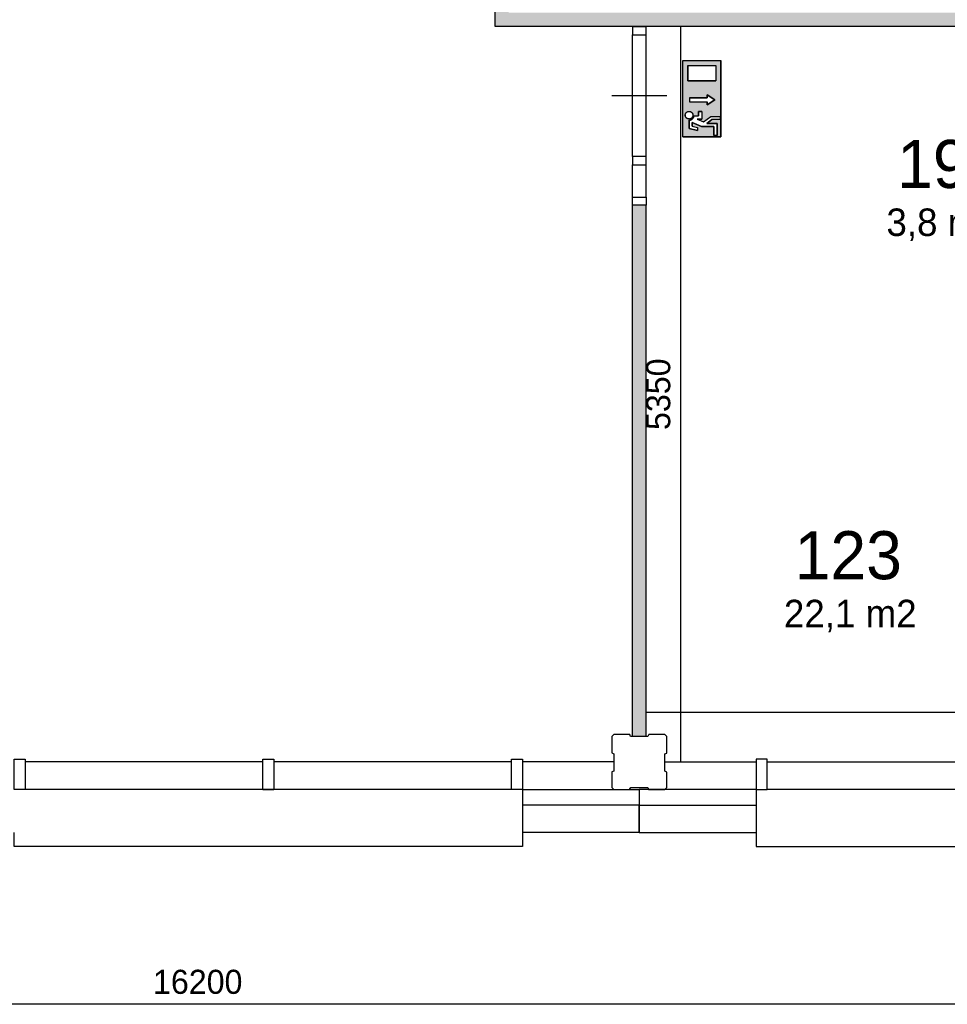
# Model space of a CAD drawing. Extents: x 126249 to 198477, y 373 to 102273.
# Tile 35 of 54: x 149739 to 156491, y 64410 to 71573. Entities that reach past the tile are written whole.
import ezdxf

# ---------------------------------------------------------------- set-up
doc = ezdxf.new("R2010")
doc.units = 0
doc.header["$MEASUREMENT"] = 0
doc.header["$PDMODE"] = 35
doc.header["$PDSIZE"] = -0.5
doc.layers.get('0').update_dxf_attribs({"linetype": 'CONTINUOUS'})
doc.layers.get('DEFPOINTS').update_dxf_attribs({"linetype": 'CONTINUOUS'})
for name, color, linetype in [('AL21----_BUITENWAND', 252, 'CONTINUOUS'), ('AL22----_BINNENWAND', 252, 'CONTINUOUS'), ('AL31----_BUITENKOZIJN', 252, 'CONTINUOUS'), ('AL32----_BINNENKOZIJN', 252, 'CONTINUOUS'), ('AM$1A---_MAATVOERING', 252, 'CONTINUOUS'), ('Betonpalen', 252, 'CONTINUOUS'), ('Brandweer', 252, 'CONTINUOUS'), ('LAYER01', 252, 'CONTINUOUS'), ('M2', 252, 'CONTINUOUS'), ('UNUSEDHATCH', 252, 'CONTINUOUS')]:
    doc.layers.add(name, color=color, linetype=linetype)
doc.styles.add('B-01', font='b-gbp')
doc.dimstyles.new('BBA_STAND', dxfattribs={"dimtxt": 175, "dimasz": 1, "dimexe": 1, "dimexo": 0.001, "dimgap": 75, "dimtad": 1, "dimdec": 0, "dimzin": 0, "dimdsep": 46, "dimtxsty": 'B-01', "dimblk": 'NONE', "dimblk1": 'NONE', "dimblk2": 'PIJL1', "dimcen": 1, "dimse1": 1, "dimse2": 1, "dimclrd": 256, "dimclre": 1, "dimclrt": 256, "dimadec": 0, "dimazin": 0, "dimtfac": 1, "dimtdec": 0, "dimtmove": 0, "dimatfit": 0, "dimldrblk": 'PIJL1', "dimfxl": 1, "dimtolj": 1, "dimtzin": 0, "dimarcsym": 0})

# ---------------------------------------------------------------- blocks, each defined once
blk = doc.blocks.new('*D5')
at = {"layer": 'AM$1A---_MAATVOERING', "lineweight": -2, "transparency": 16777216}
blk.add_line((159134.8, 64410.3), (142934.9, 64410.3), dxfattribs=at)
at = {"layer": 'DEFPOINTS', "color": 0, "transparency": 16777216}
for p in [(142934.9, 66207.3), (159134.8, 66207.3), (142934.9, 64410.3)]:
    blk.add_point(p, dxfattribs=at)
at = {"layer": 'AM$1A---_MAATVOERING', "transparency": 16777216, "insert": (151034.9, 64572.8), "char_height": 175, "attachment_point": 5, "style": 'B-01'}
blk.add_mtext('\\A1;16200', dxfattribs=at)
blk = doc.blocks.new('_None')
blk = doc.blocks.new('PIJL1')
at = {"color": 1, "linetype": 'ByBlock'}
blk.add_line((0, 82.6), (0, -82.6), dxfattribs=at)
blk.add_solid([(-100, 16.7), (-100, -16.7), (0, 0)], dxfattribs=at)
blk = doc.blocks.new('*D60')
at = {"layer": 'AM$1A---_MAATVOERING', "lineweight": -2, "transparency": 16777216}
blk.add_line((154298.8, 66534.5), (159598.8, 66534.5), dxfattribs=at)
at = {"layer": 'DEFPOINTS', "color": 0, "transparency": 16777216}
for p in [(154298.8, 66676.5), (159598.8, 66676.5), (159598.8, 66534.5)]:
    blk.add_point(p, dxfattribs=at)
at = {"layer": 'AM$1A---_MAATVOERING', "transparency": 16777216, "insert": (156948.8, 66697), "char_height": 175, "attachment_point": 5, "style": 'B-01'}
blk.add_mtext('\\A1;5300', dxfattribs=at)
blk = doc.blocks.new('*D61')
at = {"layer": 'AM$1A---_MAATVOERING', "lineweight": -2, "transparency": 16777216}
blk.add_line((154550.4, 66173.5), (154550.4, 71523.5), dxfattribs=at)
at = {"layer": 'DEFPOINTS', "color": 0, "transparency": 16777216}
for p in [(154550.4, 71523.5), (154766.3, 71523.5), (154766.3, 66173.5)]:
    blk.add_point(p, dxfattribs=at)
at = {"layer": 'AM$1A---_MAATVOERING', "transparency": 16777216, "insert": (154387.9, 68848.5), "char_height": 175, "attachment_point": 5, "rotation": 90, "style": 'B-01'}
blk.add_mtext('\\A1;5350', dxfattribs=at)

msp = doc.modelspace()

# ---------------------------------------------------------------- hatches: boundary and pattern name
at = {"layer": 'Brandweer'}
h = msp.add_hatch(color=256, dxfattribs=at)
h.paths.add_polyline_path([(154565, 70721.3), (154842.5, 70721.3), (154842.5, 71276.1), (154565, 71276.1)])
h.paths.add_polyline_path([(154743.6, 71004.2), (154743.6, 71027.3), (154799.1, 70990.3), (154743.6, 70953.3), (154743.6, 70976.5), (154614.2, 70976.5), (154614.2, 71004.2)], flags=16)
h.paths.add_polyline_path([(154602, 71128.2), (154602, 71239.1), (154805.5, 71239.1), (154805.5, 71128.2)], flags=16)
h.paths.add_polyline_path([(154680.6, 70906.2), (154703.8, 70906.2), (154703.8, 70850.7), (154670.2, 70850.7), (154717.2, 70829.3), (154768.5, 70869.2), (154837.9, 70869.2), (154837.9, 70846.1), (154776.4, 70846.1), (154740.8, 70818.4), (154814.7, 70818.4), (154814.7, 70730.5), (154791.6, 70730.5), (154791.6, 70795.2), (154702.8, 70795.2), (154634.4, 70826.3), (154634.4, 70799.4), (154671.4, 70790.2), (154671.4, 70766.3), (154611.3, 70781.4), (154611.3, 70842.4), (154617.8, 70843), (154618.1, 70843), (154627.7, 70846.3), (154628.1, 70846.5), (154633.3, 70849.8), (154633.7, 70850.2), (154637.2, 70853.4), (154637.5, 70853.6), (154641.9, 70859.4), (154642.2, 70860), (154643.7, 70862.9), (154646.8, 70871.9), (154646.9, 70872.2), (154646.9, 70872.6), (154647, 70873), (154647, 70873.4), (154647.1, 70873.8), (154680.6, 70873.8)], flags=16)
h.paths.add_polyline_path([(154590.3, 70857.4), (154586, 70867), (154585.7, 70867.6), (154585.9, 70867.2), (154581.6, 70878.5), (154589.5, 70899), (154597.7, 70902.7), (154608.4, 70908.1), (154629, 70902.3), (154640.4, 70884.3), (154636.8, 70863.2), (154619.6, 70849.8), (154610, 70850.8), (154598.6, 70851.6), (154591.1, 70859.4), (154585.5, 70864.7), (154585.5, 70864.7), (154582.1, 70884.6), (154587.3, 70892.4), (154593.8, 70902.7), (154601.2, 70904.4), (154614.2, 70908.1), (154633.3, 70898.4), (154637.3, 70888.2), (154638.1, 70886.5), (154638, 70886.6), (154638.5, 70883.8), (154638.5, 70883.7), (154638.5, 70883.8), (154638.5, 70883.8), (154640.4, 70872.7), (154634.7, 70863.6), (154633.1, 70860.7), (154633.4, 70861.2), (154622.7, 70851), (154600.6, 70850.5), (154593.5, 70857.2), (154584.7, 70864.8), (154584.3, 70871), (154582.4, 70885.7), (154594.8, 70903.2), (154615.6, 70907.9), (154624.7, 70902.8), (154625.2, 70902.5), (154625, 70902.6), (154635.1, 70896.2), (154641, 70875.1), (154636.5, 70866.8), (154631.3, 70856.4), (154621.6, 70852.7), (154621.2, 70852.5), (154621.3, 70852.6), (154609.9, 70848.8)], flags=16)
at = {"layer": 'UNUSEDHATCH'}
h = msp.add_hatch(color=256, dxfattribs=at)
h.paths.add_polyline_path([(155198.8, 82423.5), (153148.8, 82423.5), (153148.8, 82323.5), (155098.8, 82323.5), (155098.8, 74323.5), (152748.8, 74323.5), (152748.8, 74223.5), (153198.9, 74223.5), (153198.8, 71523.5), (157348.8, 71523.5), (157348.8, 71623.5), (153298.9, 71623.5), (153298.9, 74223.5), (156448.8, 74223.5), (156448.8, 74323.5), (155198.8, 74323.5)])
h.paths.add_polyline_path([(143633.8, 82423.5), (143633.8, 82323.5), (151248.8, 82323.5), (151248.8, 82423.5)])
h.paths.add_polyline_path([(143468.8, 74323.5), (143468.8, 74223.5), (151248.8, 74223.5), (151248.8, 74323.5)])
h.paths.add_polyline_path([(154198.8, 66358.4), (154298.8, 66358.4), (154298.8, 70223.5), (154198.8, 70223.5)])

# ---------------------------------------------------------------- linework, layer by layer
at = {"layer": 'AL21----_BUITENWAND'}
for p, q in [((154248.8, 65859.5), (154248.8, 65659.5)), ((154248.8, 65659.5), (155098.8, 65659.5))]:
    msp.add_line(p, q, dxfattribs=at)
for points in [[(154063.8, 66173.5), (153398.8, 66173.5)], [(154433.8, 66173.5), (155098.8, 66173.5)], [(153398.8, 65973.5), (154248.8, 65973.5)], [(154248.8, 65973.5), (154248.8, 65859.5)], [(154248.8, 65973.5), (154248.8, 65859.5)], [(155098.8, 65973.5), (154248.8, 65973.5)], [(154248.8, 65859.5), (153398.8, 65859.5)], [(154248.8, 65659.5), (154248.8, 65859.5)], [(154248.8, 65859.5), (155098.8, 65859.5)], [(154248.8, 65659.5), (153398.8, 65659.5)]]:
    msp.add_lwpolyline(points, dxfattribs=at)
at = {"layer": 'AL22----_BINNENWAND', "ltscale": 10}
msp.add_line((154298.6, 70223.5), (154198.8, 70223.5), dxfattribs=at)
at = {"layer": 'AL22----_BINNENWAND'}
for points in [[(153198.8, 71523.5), (153198.9, 74223.5)], [(157348.8, 71523.5), (153198.8, 71523.5)], [(154198.8, 66358.4), (154198.8, 70223.5)], [(154298.8, 66358.4), (154298.8, 70223.5)]]:
    msp.add_lwpolyline(points, dxfattribs=at)
at = {"layer": 'AL31----_BUITENKOZIJN'}
for p, q in [((153318.8, 65973.5), (149778.8, 65973.5)), ((155098.8, 65973.5), (155098.8, 65559.5)), ((158718.8, 65973.5), (155178.8, 65973.5))]:
    msp.add_line(p, q, dxfattribs=at)
for points in [[(149778.8, 65973.5), (149698.8, 65973.5), (149698.8, 66193.5), (149778.8, 66193.5)], [(153398.8, 65973.5), (153318.8, 65973.5), (153318.8, 66193.5), (153398.8, 66193.5)], [(155098.8, 65973.5), (155178.8, 65973.5), (155178.8, 66193.5), (155098.8, 66193.5)]]:
    msp.add_lwpolyline(points, close=True, dxfattribs=at)
for points in [[(151508.8, 66193.5), (151588.8, 66193.5)], [(151508.8, 65973.5), (151508.8, 66193.5)], [(151588.8, 66193.5), (151588.8, 65973.5)], [(151508.8, 66173.5), (149778.8, 66173.5)], [(153318.8, 66173.5), (151588.8, 66173.5)], [(155178.8, 66173.5), (156908.8, 66173.5)], [(153398.8, 65973.5), (153398.8, 65559.5), (149698.8, 65559.5), (149698.8, 65659.5)], [(151508.8, 65973.5), (151588.8, 65973.5)], [(151588.8, 65973.5), (151508.8, 65973.5)], [(155098.8, 65559.5), (158798.8, 65559.5)]]:
    msp.add_lwpolyline(points, dxfattribs=at)
at = {"layer": 'AL32----_BINNENKOZIJN'}
for points in [[(154198.8, 71522.5), (154198.8, 71462.7), (154298.6, 71462.7), (154298.6, 71522.5)], [(154198.8, 70578.2), (154198.8, 70518.5), (154298.6, 70518.5), (154298.6, 70578.2)], [(154198.8, 70223.5), (154198.8, 70283.2), (154298.6, 70283.2), (154298.6, 70223.5)]]:
    msp.add_lwpolyline(points, close=True, dxfattribs=at)
for points in [[(154198.8, 70578.2), (154198.8, 71462.7)], [(154298.6, 70578.2), (154298.6, 71462.7)], [(154448.7, 71020.5), (154248.7, 71020.5), (154048.7, 71020.5)], [(154198.8, 70283.2), (154198.8, 70518.5)], [(154298.6, 70283.2), (154298.6, 70518.5)]]:
    msp.add_lwpolyline(points, dxfattribs=at)
at = {"layer": 'Betonpalen'}
for points in [[(154063.8, 65973.4), (154178.8, 65973.4), (154186.8, 65988.4), (154311.8, 65988.4), (154316.8, 65973.4), (154433.8, 65973.4), (154448.8, 65988.4), (154448.8, 66099.4), (154433.8, 66107.4), (154433.8, 66232.4), (154448.8, 66237.4), (154448.8, 66358.4), (154433.8, 66373.4), (154318.8, 66373.4), (154310.8, 66358.4), (154185.8, 66358.4), (154180.8, 66373.4), (154063.8, 66373.4), (154048.8, 66358.4), (154048.8, 66239.4), (154063.8, 66231.4), (154063.8, 66106.4), (154048.8, 66101.4), (154048.8, 65988.4)], [(154048.8, 65988.4), (154063.8, 65973.4)]]:
    msp.add_lwpolyline(points, dxfattribs=at)
at = {"layer": 'Brandweer'}
for p, q in [((154565, 70721.3), (154565, 71276.1)), ((154565, 71276.1), (154842.5, 71276.1)), ((154842.5, 70721.3), (154842.5, 71276.1)), ((154602, 71239.1), (154805.5, 71239.1)), ((154602, 71239.1), (154602, 71128.2)), ((154805.5, 71239.1), (154805.5, 71128.2)), ((154602, 71128.2), (154805.5, 71128.2)), ((154614.2, 71004.2), (154743.6, 71004.2)), ((154743.6, 71004.2), (154743.6, 71027.3)), ((154743.6, 71027.3), (154799.1, 70990.3)), ((154799.1, 70990.3), (154743.6, 70953.3)), ((154614.2, 70976.5), (154743.6, 70976.5)), ((154743.6, 70953.3), (154743.6, 70976.5)), ((154611.3, 70842.4), (154611.3, 70781.4)), ((154647.1, 70873.8), (154680.6, 70873.8)), ((154670.2, 70850.7), (154703.8, 70850.7)), ((154670.2, 70850.7), (154717.2, 70829.3)), ((154703.8, 70906.2), (154680.6, 70906.2)), ((154680.6, 70906.2), (154680.6, 70873.8)), ((154703.8, 70906.2), (154703.8, 70850.7)), ((154717.1, 70829.2), (154768.5, 70869.2)), ((154740.8, 70818.4), (154776.4, 70846.1)), ((154768.5, 70869.2), (154837.9, 70869.2)), ((154837.9, 70846.1), (154776.4, 70846.1)), ((154837.9, 70869.2), (154837.9, 70846.1)), ((154611.3, 70781.4), (154671.4, 70766.3)), ((154634.4, 70826.3), (154702.8, 70795.2)), ((154634.4, 70799.4), (154634.4, 70826.3)), ((154634.4, 70799.4), (154671.4, 70790.2)), ((154671.4, 70790.2), (154671.4, 70766.3)), ((154702.8, 70795.2), (154791.6, 70795.2)), ((154814.7, 70818.4), (154740.8, 70818.4)), ((154791.6, 70795.2), (154791.6, 70730.5)), ((154814.7, 70730.5), (154814.7, 70818.4)), ((154565, 70721.3), (154842.5, 70721.3)), ((154791.6, 70730.5), (154814.7, 70730.5))]:
    msp.add_line(p, q, dxfattribs=at)
for points in [[(154842.5, 70721.3), (154565, 70721.3), (154565, 71276.1), (154842.5, 71276.1), (154842.5, 70721.3)], [(154805.5, 71128.2), (154602, 71128.2), (154602, 71239.1), (154805.5, 71239.1), (154805.5, 71128.2)], [(154614.2, 71004.2), (154614.2, 70976.5), (154743.6, 70976.5), (154743.6, 70953.3), (154799.1, 70990.3), (154743.6, 71027.3), (154743.6, 71004.2), (154614.2, 71004.2)], [(154591.7, 70898.1), (154592.6, 70899), (154593.7, 70899.9), (154594.8, 70900.8), (154595.9, 70901.5), (154597, 70902.3), (154598.2, 70902.9), (154599.4, 70903.6), (154600.7, 70904.1), (154601.9, 70904.6), (154603.2, 70905), (154604.5, 70905.4), (154605.9, 70905.7), (154607.2, 70905.9), (154608.6, 70906.1), (154609.9, 70906.2), (154611.3, 70906.2), (154612.6, 70906.2), (154614, 70906.1), (154615.4, 70905.9), (154616.7, 70905.7), (154618, 70905.4), (154619.3, 70905), (154620.6, 70904.6), (154621.9, 70904.1), (154623.1, 70903.6), (154624.4, 70902.9), (154625.5, 70902.3), (154626.7, 70901.5), (154627.8, 70900.8), (154628.9, 70899.9), (154629.9, 70899), (154630.9, 70898.1), (154631.8, 70897.1), (154632.7, 70896.1), (154633.6, 70895), (154634.3, 70893.9), (154635.1, 70892.7), (154635.7, 70891.6), (154636.4, 70890.3), (154636.9, 70889.1), (154637.4, 70887.8), (154637.8, 70886.5), (154638.2, 70885.2), (154638.5, 70883.9), (154638.7, 70882.5), (154638.9, 70881.2), (154639, 70879.8), (154639, 70878.5), (154639, 70877.1), (154638.9, 70875.8), (154638.7, 70874.4), (154638.5, 70873.1), (154638.2, 70871.7), (154637.8, 70870.4), (154637.4, 70869.1), (154636.9, 70867.9), (154636.4, 70866.6), (154635.7, 70865.4), (154635.1, 70864.2), (154634.3, 70863.1), (154633.6, 70861.9), (154632.7, 70860.9), (154631.8, 70859.8), (154630.9, 70858.9), (154629.9, 70857.9), (154628.9, 70857), (154627.8, 70856.2), (154626.7, 70855.4), (154625.5, 70854.7), (154624.4, 70854), (154623.1, 70853.4), (154621.9, 70852.8), (154620.6, 70852.4), (154619.3, 70851.9), (154618, 70851.6), (154616.7, 70851.3), (154615.4, 70851), (154614, 70850.9), (154612.6, 70850.8), (154611.3, 70850.7), (154609.9, 70850.8), (154608.6, 70850.9), (154607.2, 70851), (154605.9, 70851.3), (154604.5, 70851.6), (154603.2, 70851.9), (154601.9, 70852.4), (154600.7, 70852.8), (154599.4, 70853.4), (154598.2, 70854), (154597, 70854.7), (154595.9, 70855.4), (154594.8, 70856.2), (154593.7, 70857), (154592.6, 70857.9), (154591.7, 70858.9), (154590.7, 70859.8), (154589.8, 70860.9), (154589, 70861.9), (154588.2, 70863.1), (154587.5, 70864.2), (154586.8, 70865.4), (154586.2, 70866.6), (154585.6, 70867.9), (154585.2, 70869.1), (154584.7, 70870.4), (154584.4, 70871.7), (154584.1, 70873.1), (154583.8, 70874.4), (154583.7, 70875.8), (154583.6, 70877.1), (154583.5, 70878.5), (154583.6, 70879.8), (154583.7, 70881.2), (154583.8, 70882.5), (154584.1, 70883.9), (154584.4, 70885.2), (154584.7, 70886.5), (154585.2, 70887.8), (154585.6, 70889.1), (154586.2, 70890.3), (154586.8, 70891.6), (154587.5, 70892.7), (154588.2, 70893.9), (154589, 70895), (154589.8, 70896.1), (154590.7, 70897.1), (154591.7, 70898.1)], [(154607.2, 70851), (154602.6, 70852.1), (154597.4, 70854.4), (154593.5, 70857.1), (154591, 70859.5), (154588.1, 70863.2), (154586, 70867.1), (154584.1, 70872.8), (154583.6, 70880.1), (154584.7, 70886.4), (154586.3, 70890.4), (154587.4, 70892.6), (154589.1, 70895.2), (154590.9, 70897.3), (154594.3, 70900.4), (154597.9, 70902.8), (154602.2, 70904.7), (154607.9, 70906), (154612.1, 70906.2), (154615.7, 70905.9), (154621.3, 70904.3), (154624.8, 70902.7), (154629.1, 70899.7), (154633.3, 70895.4), (154635.2, 70892.5), (154637.3, 70888.1), (154638.5, 70883.8), (154639, 70877.1), (154638, 70871), (154636.4, 70866.8), (154634.6, 70863.5), (154632.2, 70860.3), (154628.8, 70857), (154624.9, 70854.3), (154621.6, 70852.7), (154617.3, 70851.4), (154614.6, 70850.9), (154609.9, 70850.8), (154607.2, 70851)], [(154814.7, 70730.5), (154791.6, 70730.5), (154791.6, 70795.2), (154702.8, 70795.2), (154634.4, 70826.3), (154634.4, 70799.4), (154671.4, 70790.2), (154671.4, 70766.3), (154611.3, 70781.4), (154611.3, 70842.4), (154617.1, 70842.8), (154619.6, 70843.3), (154622.2, 70844), (154624.9, 70845), (154628.4, 70846.7), (154631.1, 70848.3), (154633, 70849.6), (154635.3, 70851.5), (154637.2, 70853.3), (154639.6, 70856.1), (154641.6, 70858.9), (154643.4, 70861.9), (154644.7, 70864.8), (154646.1, 70868.9), (154646.8, 70871.9), (154647.5, 70873.8), (154680.6, 70873.8), (154680.6, 70906.2), (154703.8, 70906.2), (154703.8, 70850.7), (154670.2, 70850.7), (154717.2, 70829.3), (154768.5, 70869.2), (154837.9, 70869.2), (154837.9, 70846.1), (154776.4, 70846.1), (154740.8, 70818.4), (154814.7, 70818.4), (154814.7, 70730.5)], [(154611.3, 70842.4), (154611.7, 70842.4), (154612.1, 70842.4), (154612.5, 70842.4), (154612.9, 70842.4), (154613.3, 70842.4), (154613.7, 70842.4), (154614.1, 70842.5), (154614.5, 70842.5), (154614.9, 70842.5), (154615.3, 70842.6), (154615.7, 70842.6), (154616.1, 70842.7), (154616.6, 70842.7), (154617, 70842.8), (154617.4, 70842.9), (154617.8, 70842.9), (154618.2, 70843), (154618.6, 70843.1), (154619, 70843.2), (154619.3, 70843.3), (154619.7, 70843.4), (154620.1, 70843.5), (154620.5, 70843.6), (154620.9, 70843.7), (154621.3, 70843.8), (154621.7, 70843.9), (154622.1, 70844), (154622.5, 70844.1), (154622.9, 70844.3), (154623.3, 70844.4), (154623.6, 70844.5), (154624, 70844.7), (154624.4, 70844.8), (154624.8, 70845), (154625.2, 70845.1), (154625.5, 70845.3), (154625.9, 70845.5), (154626.3, 70845.6), (154626.6, 70845.8), (154627, 70846), (154627.4, 70846.1), (154627.7, 70846.3), (154628.1, 70846.5), (154628.5, 70846.7), (154628.8, 70846.9), (154629.2, 70847.1), (154629.5, 70847.3), (154629.9, 70847.5), (154630.2, 70847.7), (154630.6, 70847.9), (154630.9, 70848.2), (154631.3, 70848.4), (154631.6, 70848.6), (154631.9, 70848.8), (154632.3, 70849.1), (154632.6, 70849.3), (154632.9, 70849.6), (154633.2, 70849.8), (154633.6, 70850.1), (154633.9, 70850.3), (154634.2, 70850.6), (154634.5, 70850.8), (154634.8, 70851.1), (154635.1, 70851.3), (154635.4, 70851.6), (154635.7, 70851.9), (154636, 70852.2), (154636.3, 70852.5), (154636.6, 70852.7), (154636.9, 70853), (154637.2, 70853.3), (154637.5, 70853.6), (154637.8, 70853.9), (154638, 70854.2), (154638.3, 70854.5), (154638.6, 70854.8), (154638.8, 70855.1), (154639.1, 70855.4), (154639.4, 70855.7), (154639.6, 70856.1), (154639.9, 70856.4), (154640.1, 70856.7), (154640.3, 70857), (154640.6, 70857.4), (154640.8, 70857.7), (154641.1, 70858), (154641.3, 70858.4), (154641.5, 70858.7), (154641.7, 70859), (154641.9, 70859.4), (154642.2, 70859.7), (154642.4, 70860.1), (154642.6, 70860.4), (154642.8, 70860.8), (154643, 70861.2), (154643.2, 70861.5), (154643.4, 70861.9), (154643.5, 70862.2), (154643.7, 70862.6), (154643.9, 70863), (154644.1, 70863.3), (154644.2, 70863.7), (154644.4, 70864.1), (154644.6, 70864.4), (154644.7, 70864.8), (154644.9, 70865.2), (154645, 70865.6), (154645.2, 70866), (154645.3, 70866.3), (154645.4, 70866.7), (154645.6, 70867.1), (154645.7, 70867.5), (154645.8, 70867.9), (154645.9, 70868.3), (154646, 70868.7), (154646.1, 70869.1), (154646.2, 70869.5), (154646.3, 70869.9), (154646.4, 70870.2), (154646.5, 70870.6), (154646.6, 70871), (154646.7, 70871.4), (154646.8, 70871.8), (154646.9, 70872.2), (154646.9, 70872.6), (154647, 70873), (154647, 70873.4), (154647.1, 70873.8)]]:
    msp.add_lwpolyline(points, dxfattribs=at)
msp.add_lwpolyline([(154611.3, 70842.4), (154618, 70843), (154627.9, 70846.4), (154633.4, 70849.9), (154637.3, 70853.5), (154642, 70859.6), (154645.2, 70866), (154646.6, 70870.8), (154647.5, 70873.8), (154680.6, 70873.8), (154680.6, 70906.2), (154703.8, 70906.2), (154703.8, 70850.7), (154670.2, 70850.7), (154717.2, 70829.3), (154768.5, 70869.2), (154837.9, 70869.2), (154837.9, 70846.1), (154776.4, 70846.1), (154740.8, 70818.4), (154814.7, 70818.4), (154814.7, 70730.5), (154791.6, 70730.5), (154791.6, 70795.2), (154702.8, 70795.2), (154634.4, 70826.3), (154634.4, 70799.4), (154671.4, 70790.2), (154671.4, 70766.3), (154611.3, 70781.4)], close=True, dxfattribs=at)

# ---------------------------------------------------------------- texts
at = {"layer": 'LAYER01', "style": 'B-01'}
for s, p in [('196', (156125.6, 70348.9)), ('123', (155379.5, 67502.4))]:
    msp.add_text(s, height=350, rotation=0, dxfattribs=at).set_placement(p)
at = {"layer": 'M2', "char_height": 200, "width": 1805, "attachment_point": 1, "style": 'B-01'}
for s, insert in [('3,8 m2', (156047.6, 70199.7)), ('22,1 m2', (155301.5, 67353.2))]:
    msp.add_mtext(s, dxfattribs=dict(at, insert=insert))

# ---------------------------------------------------------------- dimensions: what is measured, and where the dimension line sits
at = {"layer": 'AM$1A---_MAATVOERING'}
dim = msp.add_linear_dim(base=(154550.4, 71523.5), p1=(154766.3, 66173.5), p2=(154766.3, 71523.5), angle=270, dimstyle='BBA_STAND', dxfattribs=at)
dim.commit()
dim.dimension.update_dxf_attribs({"geometry": '*D61', "text_midpoint": (154387.9, 68848.5)})
for base, p1, p2, picture, middle in [((159598.8, 66534.5), (154298.8, 66676.5), (159598.8, 66676.5), '*D60', (156948.8, 66697)), ((142934.9, 64410.3), (159134.8, 66207.3), (142934.9, 66207.3), '*D5', (151034.9, 64572.8))]:
    dim = msp.add_linear_dim(base=base, p1=p1, p2=p2, dimstyle='BBA_STAND', dxfattribs=at)
    dim.commit()
    dim.dimension.update_dxf_attribs({"geometry": picture, "text_midpoint": middle})

doc.saveas('drawing.dxf')
